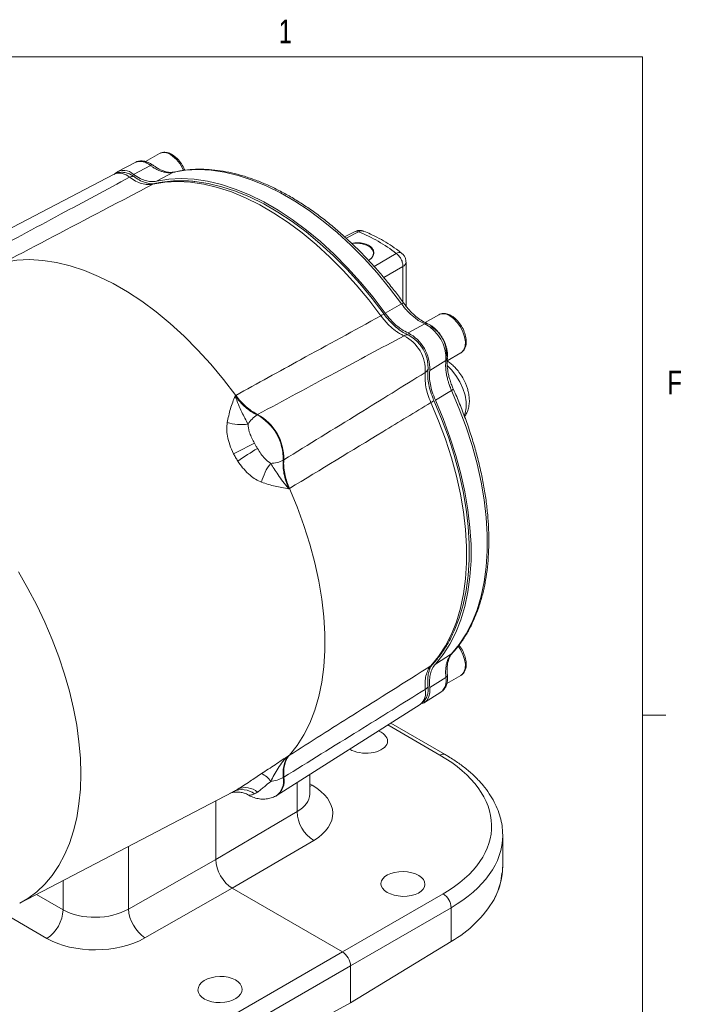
# Model space of a CAD drawing. Header units: inches. Extents: x 0.3 to 33.9, y 0.2 to 21.7.
# Tile 18 of 18: x 30.2 to 33.7, y 16.4 to 21.6. Entities that reach past the tile are written whole.
import ezdxf

# ---------------------------------------------------------------- set-up
doc = ezdxf.new("R2010")
doc.units = ezdxf.units.IN
doc.header["$MEASUREMENT"] = 0
doc.layers.add('SLD-0', color=7, linetype='Continuous', lineweight=15)
doc.styles.add('SLDTEXTSTYLE0', font='TXT', dxfattribs={"width": 0.75})

msp = doc.modelspace()

# ---------------------------------------------------------------- linework, layer by layer
at = {"color": 7, "linetype": 'Continuous', "lineweight": 15}
for p, q in [((30.9558, 20.8964), (30.8813, 20.8534)), ((30.8262, 20.849), (30.735, 20.8014)), ((30.9077, 20.8328), (30.8185, 20.785)), ((30.7151, 20.7865), (29.917, 20.3702)), ((31.0312, 20.7964), (30.9411, 20.7491)), ((31.0379, 20.798), (31.0312, 20.7964)), ((31.9926, 20.4809), (31.9399, 20.4542)), ((32.2664, 20.0853), (32.2664, 20.3195)), ((32.2433, 20.0966), (32.1551, 20.0483)), ((32.3667, 19.9905), (32.2776, 19.9426)), ((32.4403, 20.0395), (32.3687, 19.9981)), ((32.486, 19.795), (32.5576, 19.8364)), ((32.4784, 19.7971), (32.3924, 19.7439)), ((32.5085, 19.6372), (32.4226, 19.585)), ((31.3613, 19.611), (31.3582, 19.6091)), ((31.4746, 19.5073), (31.4777, 19.5092)), ((31.617, 19.268), (31.6138, 19.2663)), ((31.6437, 19.1145), (31.6469, 19.1162)), ((32.5085, 18.2375), (32.4226, 18.1831)), ((32.5134, 18.2425), (32.5085, 18.2375)), ((32.4784, 18.1123), (32.3924, 18.059)), ((32.4829, 18.079), (32.5576, 18.1221)), ((32.3648, 17.9784), (32.4517, 18.0336)), ((31.5824, 17.4857), (32.342, 17.9686)), ((32.4751, 17.7016), (32.1852, 17.869)), ((31.6469, 17.6986), (31.6437, 17.6969)), ((31.7544, 17.4914), (31.7544, 17.5951)), ((31.6138, 17.5797), (31.617, 17.5814)), ((30.2133, 16.9122), (31.3433, 17.5016)), ((31.5748, 17.4815), (31.5779, 17.4831)), ((31.2548, 17.4555), (31.2548, 17.1442)), ((31.6873, 17.3984), (31.2548, 17.1442)), ((32.7804, 17.1105), (32.7804, 17.2718)), ((31.3432, 16.9912), (31.7764, 17.2458)), ((31.2548, 17.1442), (30.7911, 16.881)), ((30.8786, 16.7275), (31.3432, 16.9912)), ((31.9289, 16.653), (31.3432, 16.9912)), ((32.4634, 16.9616), (31.9289, 16.653)), ((31.9713, 16.5796), (32.5058, 16.8881)), ((32.5058, 16.8881), (32.5058, 16.7082)), ((32.5058, 16.7082), (31.9713, 16.3831)), ((31.9289, 16.653), (31.3657, 16.3279)), ((31.4081, 16.2544), (31.9713, 16.5796)), ((31.9713, 16.3831), (31.9713, 16.5796)), ((31.9713, 16.3831), (31.4081, 16.0745))]:
    msp.add_line(p, q, dxfattribs=at)
at = {"color": 8, "linetype": 'Continuous', "lineweight": 15}
for p, q in [((32.0143, 20.4804), (31.9478, 20.447)), ((32.0972, 20.2958), (32.2148, 20.3647)), ((32.1486, 20.2365), (32.2503, 20.2959)), ((32.2503, 20.1066), (32.2503, 20.2959)), ((32.1695, 17.859), (32.4462, 17.6993)), ((31.6873, 17.5524), (31.6873, 17.3984)), ((31.7673, 17.5388), (31.7544, 17.5462)), ((31.7673, 17.5388), (31.7544, 17.5328)), ((30.7911, 16.881), (30.7911, 17.2135)), ((30.4438, 17.0324), (30.4438, 16.8768)), ((30.4438, 16.8768), (30.3022, 16.9585)), ((30.1087, 16.8688), (30.3577, 16.725))]:
    msp.add_line(p, q, dxfattribs=at)
at = {"color": 7, "linetype": 'Continuous', "lineweight": 15, "flags": 128}
for points in [[(30.7786, 20.7942), (30.7964, 20.7879), (30.8178, 20.7752)], [(31.0312, 20.7964), (31.095, 20.807), (31.1615, 20.8106), (31.2305, 20.8072), (31.3016, 20.7968), (31.3744, 20.7795), (31.4485, 20.7554), (31.5236, 20.7245), (31.5993, 20.6871), (31.6751, 20.6433), (31.7508, 20.5933), (31.8259, 20.5375), (31.9001, 20.476), (31.9728, 20.4093), (32.0439, 20.3376), (32.1129, 20.2613), (32.1795, 20.1809), (32.2433, 20.0966)], [(30.9212, 20.7332), (30.9849, 20.7437), (31.0515, 20.7473), (31.1204, 20.7438), (31.1914, 20.7334), (31.2642, 20.7161), (31.3382, 20.6919), (31.4133, 20.6611), (31.4889, 20.6237), (31.5647, 20.5799), (31.6403, 20.53), (31.7153, 20.4743), (31.7894, 20.4129), (31.8621, 20.3463), (31.9331, 20.2747), (32.0021, 20.1985), (32.0686, 20.1181), (32.1324, 20.034)], [(30.9411, 20.7491), (31.005, 20.7596), (31.0717, 20.7631), (31.1408, 20.7597), (31.212, 20.7492), (31.2849, 20.7319), (31.3591, 20.7077), (31.4343, 20.6767), (31.5101, 20.6392), (31.5861, 20.5954), (31.6618, 20.5454), (31.737, 20.4895), (31.8113, 20.428), (31.8842, 20.3612), (31.9554, 20.2894), (32.0245, 20.2131), (32.0912, 20.1326), (32.1551, 20.0483)], [(31.137, 20.7483), (31.1443, 20.7476), (31.2148, 20.7373), (31.2871, 20.7201), (31.3607, 20.6961), (31.4353, 20.6654), (31.5104, 20.6282), (31.5857, 20.5847), (31.6609, 20.5352), (31.7354, 20.4797), (31.8091, 20.4187), (31.8813, 20.3525), (31.9519, 20.2814), (32.0204, 20.2057), (32.0865, 20.1258), (32.1499, 20.0422)], [(31.9794, 20.4177), (31.9817, 20.418), (32.0079, 20.4191), (32.0336, 20.4159), (32.0567, 20.4086), (32.0753, 20.3979), (32.0879, 20.3846), (32.0934, 20.3697), (32.0916, 20.3546), (32.0824, 20.3404), (32.0666, 20.3282)], [(30.1336, 20.3197), (30.1985, 20.3296), (30.266, 20.3325), (30.336, 20.3285), (30.408, 20.3174), (30.4817, 20.2995), (30.5567, 20.2748), (30.6326, 20.2434), (30.7091, 20.2055), (30.7858, 20.1612), (30.8623, 20.1108), (30.9383, 20.0545), (31.0133, 19.9927), (31.0869, 19.9255), (31.1589, 19.8534), (31.2289, 19.7767), (31.2964, 19.6957), (31.3613, 19.611)], [(32.5576, 19.8364), (32.5596, 19.8376), (32.5628, 19.84), (32.5739, 19.8538), (32.5804, 19.873), (32.5817, 19.8962), (32.5778, 19.922), (32.5689, 19.9488), (32.5557, 19.9749), (32.5389, 19.9987), (32.5195, 20.0187), (32.4989, 20.0336)], [(32.5085, 19.6372), (32.5496, 19.5398), (32.586, 19.4419), (32.6176, 19.344), (32.6441, 19.2466), (32.6655, 19.1502), (32.6817, 19.0553), (32.6925, 18.9623), (32.6979, 18.8718), (32.6979, 18.7842), (32.6925, 18.6999), (32.6817, 18.6194), (32.6655, 18.5432), (32.6441, 18.4715), (32.6176, 18.4047), (32.586, 18.3433), (32.5496, 18.2874), (32.5085, 18.2375)], [(32.3988, 19.5724), (32.4398, 19.4751), (32.4762, 19.3773), (32.5077, 19.2795), (32.5341, 19.1822), (32.5555, 19.0859), (32.5716, 18.9911), (32.5824, 18.8982), (32.5878, 18.8078), (32.5878, 18.7202), (32.5824, 18.6361), (32.5716, 18.5556), (32.5555, 18.4794), (32.5341, 18.4078), (32.5077, 18.341), (32.4762, 18.2796), (32.4398, 18.2238), (32.3988, 18.1738)], [(32.4147, 19.5835), (32.4555, 19.4868), (32.4916, 19.3896), (32.5229, 19.2924), (32.5492, 19.1957), (32.5704, 19.1), (32.5864, 19.0058), (32.5971, 18.9135), (32.6025, 18.8236), (32.6025, 18.7367), (32.5971, 18.653), (32.5864, 18.5731), (32.5704, 18.4973), (32.5492, 18.4261), (32.5229, 18.3598), (32.5175, 18.3482)], [(32.4226, 19.585), (32.4636, 19.4875), (32.5, 19.3894), (32.5316, 19.2914), (32.5581, 19.1939), (32.5795, 19.0974), (32.5957, 19.0023), (32.6065, 18.9092), (32.6119, 18.8186), (32.6119, 18.7309), (32.6065, 18.6465), (32.5957, 18.5659), (32.5795, 18.4895), (32.5581, 18.4177), (32.5316, 18.3508), (32.5, 18.2892), (32.4636, 18.2332), (32.4226, 18.1831)], [(31.6469, 19.1162), (31.6879, 19.0177), (31.7242, 18.9187), (31.7557, 18.8198), (31.7821, 18.7214), (31.8035, 18.624), (31.8196, 18.5281), (31.8303, 18.4342), (31.8357, 18.3427), (31.8357, 18.2541), (31.8303, 18.1689), (31.8196, 18.0874), (31.8035, 18.0101), (31.7821, 17.9373), (31.7557, 17.8695), (31.7242, 17.8069), (31.6879, 17.7498), (31.6469, 17.6986)], [(32.5576, 18.1221), (32.5596, 18.1234), (32.5628, 18.1258), (32.5739, 18.1396), (32.5804, 18.1587), (32.5817, 18.1819), (32.5778, 18.2077), (32.5689, 18.2345), (32.5557, 18.2607), (32.5437, 18.2784)], [(32.3924, 18.059), (32.3926, 18.0319), (32.3876, 18.0085), (32.3776, 17.99), (32.363, 17.9773), (32.3517, 17.9725)], [(32.3835, 18.0633), (32.3839, 18.0383), (32.3799, 18.0184)]]:
    msp.add_lwpolyline(points, dxfattribs=at)
at = {"color": 8, "linetype": 'Continuous', "lineweight": 15, "flags": 128}
for points in [[(32.576, 19.504), (32.5809, 19.5165), (32.5863, 19.545), (32.586, 19.5773), (32.5801, 19.6121), (32.5687, 19.648), (32.5524, 19.6835), (32.5318, 19.7171), (32.5078, 19.7473), (32.486, 19.769)], [(30.2132, 16.9121), (30.2566, 16.9377), (30.3035, 16.9727), (30.3467, 17.0135), (30.3858, 17.0598), (30.4208, 17.1114), (30.4514, 17.1682), (30.4776, 17.2297), (30.4992, 17.2958), (30.5161, 17.3661), (30.5282, 17.4403), (30.5355, 17.5181), (30.538, 17.599), (30.5355, 17.6828), (30.5282, 17.769), (30.5161, 17.8572), (30.4992, 17.947), (30.4776, 18.038), (30.4514, 18.1298), (30.4208, 18.2219), (30.3858, 18.314), (30.3467, 18.4055), (30.3035, 18.496), (30.2566, 18.5852), (30.2062, 18.6726)]]:
    msp.add_lwpolyline(points, dxfattribs=at)
at = {"color": 8, "linetype": 'Continuous', "lineweight": 15}
for centre, radius, start, end in [((30.9804, 20.8456), 0.0565, 52.8951, 115.7945), ((30.9184, 20.7401), 0.1786, 21.7832, 57.4553), ((30.8537, 20.7744), 0.0795, 47.2199, 110.2248), ((30.7428, 20.7112), 0.0802, 47.0836, 110.1835), ((30.9393, 20.6986), 0.0391, 102.6791, 117.6398), ((32.0308, 20.4531), 0.0319, 70.3826, 121.1399), ((32.2306, 20.3452), 0.0251, 60.471, 129.0944), ((32.2373, 20.3221), 0.0292, 296.4204, 354.9734), ((32.4649, 19.9886), 0.0565, 52.8951, 115.7945), ((32.3779, 18.2068), 0.0391, 302.3547, 317.2889), ((32.2906, 18.0303), 0.0802, 309.8151, 12.9186), ((32.4627, 17.6748), 0.0295, 65.1624, 124.0928), ((31.5192, 17.5604), 0.0965, 304.9116, 11.5076)]:
    msp.add_arc(centre, radius, start, end, dxfattribs=at)
at = {"color": 7, "linetype": 'Continuous', "lineweight": 15}
for centre, radius, start, end in [((30.7666, 20.7334), 0.0732, 44.7886, 128.0733), ((30.8161, 20.7392), 0.036, 87.2583, 121.3878), ((31.7066, 19.716), 0.824, 51.929, 68.0764), ((32.1798, 19.9555), 0.0917, 109.0071, 121.1356), ((32.2707, 19.8062), 0.2078, 357.5132, 62.4868), ((32.1779, 19.7526), 0.2147, 357.6889, 62.3111), ((32.3154, 19.8337), 0.1659, 350.5003, 59.3568), ((32.2733, 19.8982), 0.0342, 81.5276, 120.05), ((32.1599, 19.7422), 0.2091, 357.41, 62.59), ((32.1884, 19.7586), 0.1954, 357.41, 62.59), ((32.3517, 19.7624), 0.0342, 299.9437, 338.4647), ((32.3546, 19.6528), 0.0918, 298.8599, 310.9779), ((31.5601, 19.3766), 0.1562, 123.1956, 148.6362), ((31.3465, 19.2726), 0.2674, 358.6403, 61.3597), ((31.3495, 19.2743), 0.2676, 358.6456, 61.3544), ((31.3904, 19.7164), 0.2611, 253.4216, 278.0052), ((30.3677, 21.3651), 2.286, 295.4397, 298.565), ((32.6725, 17.3737), 2.2921, 121.4387, 124.5558), ((31.5434, 19.4057), 0.1562, 271.3629, 296.7994), ((31.7529, 19.0888), 0.2612, 141.998, 166.5762), ((32.4008, 18.0947), 0.0795, 309.7738, 12.7823), ((32.3516, 18.0798), 0.036, 298.6062, 332.7314), ((31.4535, 17.4993), 0.1111, 32.6015, 65.8997), ((31.5234, 17.7547), 0.197, 276.9152, 297.3272), ((31.5222, 17.5622), 0.0967, 305.1757, 11.4737), ((31.3954, 17.4095), 0.1059, 51.8204, 115.527), ((31.412, 17.4273), 0.0991, 48.9926, 113.5221), ((31.8699, 17.4027), 0.1827, 181.3652, 239.2034), ((32.4175, 16.8861), 0.0883, 1.2924, 58.7076), ((32.199, 17.2497), 0.6224, 299.539, 329.3045), ((30.2512, 16.8858), 0.1928, 303.5404, 357.3258), ((30.9938, 16.895), 0.2032, 183.9369, 235.477)]:
    msp.add_arc(centre, radius, start, end, dxfattribs=at)
for centre, major_axis, ratio, start_param, end_param in [((32.051, 17.7751), (0.1172, -0.0026), 0.561981, 3.927602, 7.081004), ((32.051, 17.7751), (0.1172, -0.0026), 0.561981, 0.797818, 0.955648), ((31.7815, 17.3356), (0.9399, -0.0208), 0.561981, 5.536387, 7.081004), ((31.5021, 17.3937), (0.375, -0.0083), 0.561981, 5.545114, 7.081004), ((31.7804, 17.286), (0.9999, -0.0208), 0.562909, 0.011712, 0.025172), ((31.3433, 17.0932), (-0.0625, 0.1082), 0.577909, 0.785669, 2.355552), ((31.7804, 17.0963), (0.9999, 0.0219), 0.591316, 5.964807, 6.270262), ((30.6206, 16.9868), (0.2499, 0.0089), 0.599485, 3.905762, 5.441651), ((30.6229, 16.8861), (0.375, 0.0087), 0.592198, 3.913199, 5.449089), ((31.9289, 16.604), (-0.03, 0.052), 0.577777, 3.927415, 5.497526)]:
    msp.add_ellipse(centre, major_axis=major_axis, ratio=ratio, start_param=start_param, end_param=end_param, dxfattribs=at)
at = {"color": 8, "linetype": 'Continuous', "lineweight": 15}
for centre, major_axis, ratio, start_param, end_param in [((31.5044, 17.4971), (0.25, -0.0082), 0.554197, 5.550838, 6.301329), ((31.7804, 17.286), (0.9999, -0.0208), 0.562909, 5.535679, 6.294897)]:
    msp.add_ellipse(centre, major_axis=major_axis, ratio=ratio, start_param=start_param, end_param=end_param, dxfattribs=at)
at = {"color": 7, "linetype": 'Continuous', "lineweight": 15}
for centre, major_axis, ratio in [((32.2501, 17.0142), (0.1172, -0.0026), 0.561981), ((31.2778, 16.453), (0.1172, 0.0027), 0.592198)]:
    msp.add_ellipse(centre, major_axis=major_axis, ratio=ratio, dxfattribs=at)
for points, knots in [([(31.0901, 20.8071), (31.0885, 20.8117), (31.0834, 20.8261), (31.0678, 20.8505), (31.0473, 20.8739), (31.0247, 20.8907), (31.0027, 20.901), (30.9779, 20.9052), (30.9635, 20.8995), (30.9558, 20.8964)], [0, 0, 0, 0, 0.071971, 0.225292, 0.409544, 0.528829, 0.666877, 0.824026, 1, 1, 1, 1]), ([(30.9218, 20.8337), (30.9174, 20.8369), (30.9074, 20.8438), (30.891, 20.8513), (30.873, 20.8564), (30.8545, 20.8573), (30.8382, 20.8549), (30.8294, 20.85), (30.826, 20.8482)], [0, 0, 0, 0, 0.146059, 0.324632, 0.507537, 0.693185, 0.88208, 1, 1, 1, 1]), ([(30.9077, 20.8328), (30.9117, 20.83), (30.9213, 20.8233), (30.9351, 20.8151), (30.9508, 20.8075), (30.9669, 20.8008), (30.9858, 20.7962), (31.008, 20.7926), (31.0229, 20.795), (31.0312, 20.7964)], [0, 0, 0, 0, 0.093134, 0.221777, 0.318053, 0.456595, 0.594338, 0.772833, 1, 1, 1, 1]), ([(31.0377, 20.7984), (31.0287, 20.797), (31.0125, 20.7946), (30.9881, 20.7999), (30.9694, 20.8059), (30.9527, 20.8144), (30.9376, 20.8229), (30.9266, 20.8306), (30.9219, 20.8339)], [0, 0, 0, 0, 0.259046, 0.465773, 0.620947, 0.729269, 0.884383, 1, 1, 1, 1]), ([(30.7794, 20.7934), (30.7746, 20.7945), (30.7625, 20.7975), (30.7426, 20.796), (30.7252, 20.7923), (30.7169, 20.7869), (30.7149, 20.7856)], [0, 0, 0, 0, 0.2214807, 0.5602897, 0.8915242, 1, 1, 1, 1]), ([(30.8185, 20.785), (30.83, 20.7774), (30.8513, 20.7635), (30.8823, 20.7516), (30.9125, 20.7453), (30.9311, 20.7478), (30.9411, 20.7491)], [0, 0, 0, 0, 0.2668539, 0.4941326, 0.7280068, 1, 1, 1, 1]), ([(32.2546, 20.1006), (32.2524, 20.1037), (32.2361, 20.1268), (32.2036, 20.1691), (32.1567, 20.2278), (32.1069, 20.2859), (32.0545, 20.343), (32.0001, 20.3983), (31.9438, 20.4514), (31.886, 20.5019), (31.827, 20.5494), (31.767, 20.5937), (31.7063, 20.6344), (31.6451, 20.6714), (31.5835, 20.7044), (31.522, 20.7333), (31.4605, 20.758), (31.3994, 20.7783), (31.3388, 20.7942), (31.2789, 20.8054), (31.2199, 20.8118), (31.1618, 20.8136), (31.1051, 20.81), (31.0631, 20.8046), (31.0408, 20.7988), (31.0361, 20.7976)], [0, 0, 0, 0, 0.006424, 0.047139, 0.089533, 0.133206, 0.177836, 0.223197, 0.269123, 0.31549, 0.362207, 0.409203, 0.456426, 0.503837, 0.551411, 0.59913, 0.646985, 0.694977, 0.743114, 0.791416, 0.839912, 0.888645, 0.937673, 0.987074, 1, 1, 1, 1]), ([(30.7974, 20.77), (30.6751, 20.7044), (30.4152, 20.5651), (30.155, 20.426), (30.0172, 20.3523)], [0, 0, 0, 0, 0.4703254, 1, 1, 1, 1]), ([(30.1336, 20.3197), (30.3072, 20.4108), (30.5698, 20.5487), (30.8322, 20.6865), (30.9212, 20.7332)], [0, 0, 0, 0, 0.661168, 1, 1, 1, 1]), ([(30.7974, 20.77), (30.8081, 20.7628), (30.8298, 20.7484), (30.862, 20.7357), (30.8933, 20.7294), (30.9118, 20.7319), (30.9212, 20.7332)], [0, 0, 0, 0, 0.245724, 0.500002, 0.745724, 1, 1, 1, 1]), ([(30.8178, 20.7752), (30.828, 20.7684), (30.8485, 20.7547), (30.8761, 20.7423), (30.8926, 20.7391), (30.8992, 20.7377)], [0, 0, 0, 0, 0.368972, 0.748644, 1, 1, 1, 1]), ([(30.9304, 20.7369), (30.9272, 20.7363), (30.9193, 20.7349), (30.908, 20.7349), (30.8997, 20.7371), (30.8991, 20.7373)], [0, 0, 0, 0, 0.395533, 0.956421, 1, 1, 1, 1]), ([(31.1335, 20.7485), (31.1311, 20.7488), (31.1066, 20.7519), (31.0614, 20.7522), (30.9999, 20.7491), (30.9568, 20.7424), (30.9345, 20.7375), (30.9307, 20.7367)], [0, 0, 0, 0, 0.034524, 0.344819, 0.653392, 0.941465, 1, 1, 1, 1]), ([(32.0411, 20.4826), (32.0373, 20.4841), (32.0272, 20.4881), (32.0099, 20.4877), (31.9982, 20.483), (31.9927, 20.4809)], [0, 0, 0, 0, 0.244101, 0.649995, 1, 1, 1, 1]), ([(32.2429, 20.3667), (32.2338, 20.3737), (32.2098, 20.3922), (32.17, 20.4185), (32.1237, 20.4456), (32.0807, 20.4674), (32.0533, 20.4782), (32.0414, 20.4828)], [0, 0, 0, 0, 0.1376845, 0.3652385, 0.5944659, 0.8250877, 1, 1, 1, 1]), ([(31.9781, 20.4184), (31.9853, 20.4196), (32.0033, 20.4228), (32.0331, 20.4207), (32.0617, 20.4126), (32.0827, 20.3991), (32.0945, 20.3821), (32.0968, 20.3632), (32.0881, 20.345), (32.0766, 20.3325), (32.0665, 20.3285), (32.0652, 20.328)], [0, 0, 0, 0, 0.089757, 0.224152, 0.351936, 0.474013, 0.594278, 0.71727, 0.845887, 0.980503, 1, 1, 1, 1]), ([(32.2503, 20.2959), (32.25, 20.3018), (32.2492, 20.314), (32.2419, 20.3325), (32.233, 20.3468), (32.224, 20.3573), (32.218, 20.3621), (32.2148, 20.3647)], [0, 0, 0, 0, 0.241771, 0.499322, 0.700331, 0.837915, 1, 1, 1, 1]), ([(32.2661, 20.3195), (32.266, 20.3234), (32.2658, 20.3328), (32.2603, 20.3473), (32.2524, 20.3597), (32.245, 20.3648), (32.2425, 20.3665)], [0, 0, 0, 0, 0.21244, 0.511818, 0.837659, 1, 1, 1, 1]), ([(32.2433, 20.0966), (32.2466, 20.0921), (32.2547, 20.0814), (32.2669, 20.0668), (32.2814, 20.0513), (32.2966, 20.0363), (32.3159, 20.0207), (32.3394, 20.0035), (32.3569, 19.9952), (32.3667, 19.9905)], [0, 0, 0, 0, 0.0931339, 0.221777, 0.3180535, 0.4565953, 0.5943378, 0.7728327, 1, 1, 1, 1]), ([(32.3805, 19.9918), (32.369, 19.9973), (32.3485, 20.0073), (32.3212, 20.0285), (32.301, 20.0463), (32.284, 20.0644), (32.269, 20.0815), (32.259, 20.095), (32.2547, 20.1007)], [0, 0, 0, 0, 0.260311, 0.467829, 0.623253, 0.73143, 0.885576, 1, 1, 1, 1]), ([(32.1551, 20.0483), (32.1649, 20.0356), (32.183, 20.0123), (32.2129, 19.9837), (32.2442, 19.9594), (32.2659, 19.9485), (32.2776, 19.9426)], [0, 0, 0, 0, 0.266835, 0.494114, 0.727989, 1, 1, 1, 1]), ([(32.5604, 19.8388), (32.5647, 19.8421), (32.5738, 19.849), (32.5843, 19.8697), (32.5882, 19.8986), (32.5824, 19.9325), (32.5705, 19.9637), (32.5526, 19.9936), (32.5317, 20.0169), (32.5092, 20.0337), (32.4872, 20.044), (32.4624, 20.0482), (32.448, 20.0425), (32.4403, 20.0395)], [0, 0, 0, 0, 0.064883, 0.137529, 0.260506, 0.360954, 0.455295, 0.545286, 0.653433, 0.723447, 0.804474, 0.896712, 1, 1, 1, 1]), ([(32.1324, 20.034), (31.9903, 19.9561), (31.7333, 19.8151), (31.4763, 19.6741), (31.3613, 19.611)], [0, 0, 0, 0, 0.55255, 1, 1, 1, 1]), ([(32.1324, 20.034), (32.1368, 20.0281), (32.1458, 20.0162), (32.1603, 19.9994), (32.1755, 19.9836), (32.1913, 19.9692), (32.2072, 19.9564), (32.2233, 19.9452), (32.2397, 19.9354), (32.2506, 19.9304), (32.2561, 19.9278)], [0, 0, 0, 0, 0.122352, 0.245715, 0.372298, 0.500002, 0.622352, 0.745715, 0.872297, 1, 1, 1, 1]), ([(32.1499, 20.0422), (32.1585, 20.031), (32.176, 20.0083), (32.2052, 19.9793), (32.2357, 19.955), (32.2603, 19.9401), (32.2745, 19.9338), (32.2783, 19.9321)], [0, 0, 0, 0, 0.225412, 0.457361, 0.682763, 0.914702, 1, 1, 1, 1]), ([(32.4602, 19.9156), (32.455, 19.9239), (32.4476, 19.9357), (32.4347, 19.9513), (32.4232, 19.9634), (32.4086, 19.9757), (32.3943, 19.9854), (32.3846, 19.9897), (32.3805, 19.9915)], [0, 0, 0, 0, 0.2488213, 0.350025, 0.5162401, 0.6860796, 0.8663529, 1, 1, 1, 1]), ([(31.4777, 19.5092), (31.6151, 19.5831), (31.8744, 19.7228), (32.134, 19.8622), (32.2561, 19.9278)], [0, 0, 0, 0, 0.529676, 1, 1, 1, 1]), ([(32.486, 19.8086), (32.4865, 19.8134), (32.4879, 19.8246), (32.4862, 19.8433), (32.4825, 19.862), (32.4771, 19.8794), (32.4703, 19.8969), (32.4638, 19.9088), (32.4602, 19.9156)], [0, 0, 0, 0, 0.144236, 0.335261, 0.520752, 0.657623, 0.808081, 1, 1, 1, 1]), ([(32.4784, 19.7971), (32.4775, 19.7863), (32.4759, 19.7669), (32.4791, 19.7381), (32.4829, 19.7135), (32.4884, 19.6928), (32.4945, 19.6725), (32.501, 19.6546), (32.5063, 19.6423), (32.5085, 19.6372)], [0, 0, 0, 0, 0.227167, 0.405662, 0.543405, 0.681946, 0.778223, 0.906866, 1, 1, 1, 1]), ([(32.5178, 19.645), (32.515, 19.6516), (32.5083, 19.667), (32.501, 19.6885), (32.4938, 19.7123), (32.4885, 19.7387), (32.4838, 19.7729), (32.4854, 19.7957), (32.4864, 19.8084)], [0, 0, 0, 0, 0.114424, 0.268569, 0.376746, 0.532171, 0.739689, 1, 1, 1, 1]), ([(32.5676, 19.7048), (32.5612, 19.7151), (32.5523, 19.7294), (32.537, 19.7483), (32.5234, 19.7632), (32.506, 19.7785), (32.4934, 19.7885), (32.4863, 19.7924), (32.4859, 19.7926)], [0, 0, 0, 0, 0.289129, 0.402724, 0.590619, 0.783207, 0.988505, 1, 1, 1, 1]), ([(32.3688, 19.7327), (32.2509, 19.6598), (32.0003, 19.5047), (31.7497, 19.35), (31.617, 19.268)], [0, 0, 0, 0, 0.4703254, 1, 1, 1, 1]), ([(32.3688, 19.7327), (32.368, 19.7209), (32.3663, 19.6969), (32.3714, 19.6568), (32.3817, 19.6147), (32.3931, 19.5867), (32.3988, 19.5724)], [0, 0, 0, 0, 0.245724, 0.500002, 0.745724, 1, 1, 1, 1]), ([(32.3835, 19.7498), (32.3827, 19.7386), (32.381, 19.7158), (32.385, 19.678), (32.3939, 19.6385), (32.4039, 19.6092), (32.4115, 19.5909), (32.4136, 19.586), (32.4147, 19.5835)], [0, 0, 0, 0, 0.225409, 0.457356, 0.682755, 0.914693, 0.957325, 1, 1, 1, 1]), ([(32.3924, 19.7439), (32.3916, 19.7311), (32.3901, 19.7074), (32.3953, 19.6686), (32.405, 19.6281), (32.4164, 19.6001), (32.4226, 19.585)], [0, 0, 0, 0, 0.266854, 0.494133, 0.728007, 1, 1, 1, 1]), ([(32.5771, 19.4993), (32.5793, 19.502), (32.587, 19.5113), (32.5953, 19.5308), (32.6019, 19.5564), (32.6037, 19.5833), (32.6016, 19.6105), (32.5966, 19.6351), (32.5899, 19.6568), (32.5811, 19.6796), (32.5728, 19.6952), (32.5676, 19.7048)], [0, 0, 0, 0, 0.052202, 0.178626, 0.309353, 0.439998, 0.563036, 0.685677, 0.775706, 0.861303, 1, 1, 1, 1]), ([(32.5124, 18.241), (32.5135, 18.242), (32.5276, 18.2559), (32.5516, 18.287), (32.5841, 18.3342), (32.6127, 18.3859), (32.6378, 18.4414), (32.6591, 18.5005), (32.6765, 18.563), (32.6901, 18.6286), (32.6997, 18.6972), (32.7055, 18.7683), (32.7073, 18.8418), (32.7052, 18.9174), (32.6992, 18.9947), (32.6894, 19.0735), (32.6758, 19.1535), (32.6585, 19.2343), (32.6377, 19.3154), (32.6134, 19.3966), (32.5861, 19.4771), (32.5559, 19.5559), (32.533, 19.6118), (32.5195, 19.641), (32.5176, 19.645)], [0, 0, 0, 0, 0.003984, 0.053624, 0.103364, 0.153193, 0.203093, 0.253044, 0.303024, 0.353012, 0.402993, 0.452952, 0.502874, 0.552749, 0.602563, 0.652302, 0.701945, 0.75146, 0.800794, 0.849861, 0.898497, 0.946362, 0.992612, 1, 1, 1, 1]), ([(31.3582, 19.6091), (31.3581, 19.609), (31.3537, 19.5974), (31.3451, 19.5742), (31.3288, 19.5278), (31.3211, 19.4907), (31.3159, 19.4662)], [0, 0, 0, 0, 0.002547, 0.254971, 0.506602, 1, 1, 1, 1]), ([(31.4268, 19.4579), (31.4158, 19.4786), (31.3985, 19.5112), (31.3751, 19.5626), (31.3636, 19.5929), (31.3582, 19.6089), (31.3582, 19.6091)], [0, 0, 0, 0, 0.458943, 0.721865, 0.99767, 1, 1, 1, 1]), ([(31.4746, 19.5073), (31.4645, 19.5125), (31.4439, 19.5232), (31.4137, 19.5468), (31.3844, 19.5752), (31.367, 19.5977), (31.3582, 19.6091)], [0, 0, 0, 0, 0.246206, 0.499999, 0.746205, 1, 1, 1, 1]), ([(31.3613, 19.611), (31.3638, 19.6076), (31.3745, 19.5933), (31.395, 19.5698), (31.4314, 19.5354), (31.4596, 19.5194), (31.4777, 19.5092)], [0, 0, 0, 0, 0.07334, 0.313043, 0.559699, 1, 1, 1, 1]), ([(31.6469, 19.1162), (31.8127, 19.2168), (32.0633, 19.3688), (32.3139, 19.5209), (32.3988, 19.5724)], [0, 0, 0, 0, 0.6611682, 1, 1, 1, 1]), ([(31.3159, 19.4662), (31.3148, 19.4548), (31.3124, 19.4316), (31.3168, 19.3916), (31.3282, 19.3471), (31.3425, 19.3164), (31.3497, 19.3007)], [0, 0, 0, 0, 0.21336, 0.43352, 0.711269, 1, 1, 1, 1]), ([(31.4608, 19.3573), (31.4597, 19.3593), (31.4538, 19.3701), (31.4436, 19.3901), (31.4302, 19.4217), (31.4281, 19.4444), (31.4268, 19.4579)], [0, 0, 0, 0, 0.061603, 0.328469, 0.601193, 1, 1, 1, 1]), ([(31.5471, 19.2495), (31.5361, 19.2574), (31.5168, 19.271), (31.4949, 19.3005), (31.483, 19.3196), (31.477, 19.3293)], [0, 0, 0, 0, 0.398876, 0.694912, 1, 1, 1, 1]), ([(31.3724, 19.2614), (31.3742, 19.2586), (31.3844, 19.2434), (31.4051, 19.2167), (31.4352, 19.1871), (31.4668, 19.1638), (31.4881, 19.1542), (31.4988, 19.1494)], [0, 0, 0, 0, 0.054789, 0.306864, 0.566571, 0.779999, 1, 1, 1, 1]), ([(31.6437, 19.1145), (31.6431, 19.116), (31.6369, 19.13), (31.6267, 19.1572), (31.6172, 19.1952), (31.6122, 19.2324), (31.6133, 19.2549), (31.6138, 19.2663)], [0, 0, 0, 0, 0.0286615, 0.2680197, 0.5143301, 0.7536885, 1, 1, 1, 1]), ([(31.617, 19.268), (31.6167, 19.2647), (31.6157, 19.2506), (31.6167, 19.2235), (31.6227, 19.1875), (31.6326, 19.1512), (31.6421, 19.128), (31.6469, 19.1162)], [0, 0, 0, 0, 0.073245, 0.312639, 0.558976, 0.776893, 1, 1, 1, 1]), ([(31.6437, 19.1145), (31.6436, 19.1146), (31.6324, 19.1273), (31.612, 19.1524), (31.5791, 19.1984), (31.5595, 19.2297), (31.5471, 19.2495)], [0, 0, 0, 0, 0.00233, 0.278135, 0.541057, 1, 1, 1, 1]), ([(31.4988, 19.1494), (31.5227, 19.1415), (31.5587, 19.1297), (31.6069, 19.1206), (31.6314, 19.1165), (31.6436, 19.1145), (31.6437, 19.1145)], [0, 0, 0, 0, 0.493398, 0.745029, 0.997453, 1, 1, 1, 1]), ([(32.4067, 18.1803), (32.414, 18.1886), (32.4347, 18.2117), (32.4654, 18.2537), (32.4945, 18.3005), (32.5096, 18.3325), (32.5155, 18.3451)], [0, 0, 0, 0, 0.172026, 0.483942, 0.797154, 1, 1, 1, 1]), ([(32.5604, 18.1246), (32.5647, 18.1278), (32.5738, 18.1347), (32.5843, 18.1554), (32.5882, 18.1843), (32.5825, 18.2184), (32.5702, 18.2491), (32.5583, 18.2714), (32.5494, 18.2809), (32.5475, 18.2829)], [0, 0, 0, 0, 0.114025, 0.241692, 0.457809, 0.634333, 0.800126, 0.958275, 1, 1, 1, 1]), ([(32.5085, 18.2375), (32.5032, 18.2309), (32.4938, 18.2193), (32.4857, 18.1982), (32.4802, 18.1795), (32.478, 18.1623), (32.4768, 18.1449), (32.4769, 18.1288), (32.4779, 18.1172), (32.4784, 18.1123)], [0, 0, 0, 0, 0.227167, 0.405662, 0.543405, 0.681947, 0.778223, 0.906866, 1, 1, 1, 1]), ([(32.4864, 18.124), (32.4859, 18.1298), (32.4847, 18.1432), (32.4849, 18.1604), (32.486, 18.1792), (32.4901, 18.1984), (32.4977, 18.2222), (32.5079, 18.235), (32.5136, 18.2421)], [0, 0, 0, 0, 0.115617, 0.27073, 0.379053, 0.534227, 0.740954, 1, 1, 1, 1]), ([(32.3988, 18.1738), (32.2604, 18.0863), (32.0098, 17.9279), (31.7591, 17.7695), (31.6469, 17.6986)], [0, 0, 0, 0, 0.55255, 1, 1, 1, 1]), ([(32.3988, 18.1738), (32.3932, 18.1666), (32.3818, 18.1519), (32.3716, 18.1221), (32.3664, 18.0875), (32.368, 18.0614), (32.3688, 18.0482)], [0, 0, 0, 0, 0.245724, 0.500002, 0.745724, 1, 1, 1, 1]), ([(32.4226, 18.1831), (32.4165, 18.1753), (32.4054, 18.1607), (32.3956, 18.1319), (32.3901, 18.0989), (32.3916, 18.073), (32.3924, 18.059)], [0, 0, 0, 0, 0.266835, 0.494114, 0.727989, 1, 1, 1, 1]), ([(32.3912, 18.1515), (32.3925, 18.1553), (32.3959, 18.1657), (32.4016, 18.1749), (32.4057, 18.1788), (32.4068, 18.1799)], [0, 0, 0, 0, 0.29277, 0.805442, 1, 1, 1, 1]), ([(32.3914, 18.1514), (32.3904, 18.1491), (32.3858, 18.1379), (32.3823, 18.1131), (32.3817, 18.0874), (32.3829, 18.0703), (32.3833, 18.0656), (32.3835, 18.0633)], [0, 0, 0, 0, 0.098567, 0.472998, 0.858289, 0.929109, 1, 1, 1, 1]), ([(32.452, 18.0341), (32.4526, 18.0344), (32.4596, 18.0378), (32.4696, 18.0491), (32.4803, 18.0668), (32.4859, 18.0871), (32.4879, 18.1064), (32.4866, 18.119), (32.4862, 18.1241)], [0, 0, 0, 0, 0.021358, 0.240324, 0.447077, 0.658114, 0.862588, 1, 1, 1, 1]), ([(31.617, 17.5814), (31.7497, 17.6639), (32.0003, 17.8197), (32.2509, 17.9751), (32.3688, 18.0482)], [0, 0, 0, 0, 0.5296757, 1, 1, 1, 1]), ([(32.3419, 17.9695), (32.3446, 17.971), (32.354, 17.9762), (32.366, 17.9903), (32.3758, 18.0057), (32.3787, 18.0159), (32.3795, 18.019)], [0, 0, 0, 0, 0.1467549, 0.5024698, 0.8504701, 1, 1, 1, 1]), ([(31.6437, 17.6969), (31.6436, 17.6968), (31.6314, 17.6886), (31.6069, 17.6722), (31.5587, 17.6402), (31.5227, 17.6164), (31.4988, 17.6007)], [0, 0, 0, 0, 0.002547, 0.254971, 0.506602, 1, 1, 1, 1]), ([(31.5471, 17.5591), (31.5595, 17.583), (31.5791, 17.6206), (31.612, 17.6657), (31.6324, 17.687), (31.6436, 17.6968), (31.6437, 17.6969)], [0, 0, 0, 0, 0.458943, 0.721865, 0.99767, 1, 1, 1, 1]), ([(31.6138, 17.5797), (31.6133, 17.5915), (31.6122, 17.6154), (31.6174, 17.6471), (31.6273, 17.6755), (31.6382, 17.6897), (31.6437, 17.6969)], [0, 0, 0, 0, 0.243914, 0.495196, 0.743693, 1, 1, 1, 1]), ([(31.6469, 17.6986), (31.6453, 17.6967), (31.6382, 17.6884), (31.628, 17.6706), (31.6196, 17.6435), (31.6156, 17.6136), (31.6165, 17.5922), (31.617, 17.5814)], [0, 0, 0, 0, 0.073245, 0.312639, 0.558976, 0.776893, 1, 1, 1, 1]), ([(32.7796, 17.2804), (32.7794, 17.2907), (32.7788, 17.3168), (32.7708, 17.3583), (32.7566, 17.4046), (32.7361, 17.45), (32.7098, 17.4944), (32.6775, 17.5375), (32.6395, 17.579), (32.596, 17.6187), (32.5472, 17.6563), (32.506, 17.6835), (32.4811, 17.6981), (32.4751, 17.7016)], [0, 0, 0, 0, 0.064025, 0.161119, 0.258586, 0.356885, 0.456297, 0.556889, 0.658541, 0.761013, 0.864028, 0.967339, 1, 1, 1, 1]), ([(31.4988, 17.6007), (31.4884, 17.5938), (31.4671, 17.5797), (31.4347, 17.558), (31.4018, 17.5363), (31.3824, 17.5243), (31.3724, 17.5182)], [0, 0, 0, 0, 0.21336, 0.43352, 0.711269, 1, 1, 1, 1]), ([(31.477, 17.5021), (31.4782, 17.5029), (31.4846, 17.5073), (31.4968, 17.5169), (31.5175, 17.5349), (31.536, 17.5501), (31.5471, 17.5591)], [0, 0, 0, 0, 0.061603, 0.328469, 0.601193, 1, 1, 1, 1]), ([(31.334, 17.4971), (31.3343, 17.4972), (31.3347, 17.4974), (31.3405, 17.4993), (31.3511, 17.5016), (31.3662, 17.503), (31.3854, 17.5021), (31.4068, 17.4967), (31.4221, 17.4912), (31.4289, 17.4863), (31.4292, 17.4861)], [0, 0, 0, 0, 0.128859, 0.246907, 0.363877, 0.492747, 0.643573, 0.812481, 0.992727, 1, 1, 1, 1]), ([(31.4294, 17.4866), (31.4323, 17.4848), (31.4436, 17.4779), (31.4654, 17.4703), (31.4938, 17.4647), (31.5225, 17.465), (31.5498, 17.4701), (31.5662, 17.4777), (31.574, 17.4813)], [0, 0, 0, 0, 0.067776, 0.263945, 0.454788, 0.643007, 0.830095, 1, 1, 1, 1]), ([(31.7544, 17.4909), (31.7544, 17.4908), (31.7545, 17.4905), (31.7545, 17.4911), (31.7545, 17.4914)], [0, 0, 0, 0, 0.363168, 1, 1, 1, 1]), ([(32.776, 17.0708), (32.7742, 17.0518), (32.7697, 17.0047), (32.7474, 16.9592), (32.7341, 16.932)], [0, 0, 0, 0, 0.401727, 1, 1, 1, 1]), ([(32.7778, 17.0707), (32.7785, 17.0752), (32.7802, 17.0864), (32.7799, 17.0976), (32.7796, 17.1042)], [0, 0, 0, 0, 0.407875, 1, 1, 1, 1])]:
    msp.add_open_spline(points, degree=3, knots=knots, dxfattribs=at)
at = {"color": 8, "linetype": 'Continuous', "lineweight": 15}
for points, knots in [([(30.9216, 20.834), (30.9215, 20.834), (30.9203, 20.8357), (30.9155, 20.836), (30.9103, 20.8338), (30.9077, 20.8328)], [0, 0, 0, 0, 0.0266993, 0.5133497, 1, 1, 1, 1]), ([(32.0143, 20.4804), (32.0113, 20.4814), (32.0056, 20.4833), (31.9983, 20.4833), (31.9946, 20.4813), (31.9929, 20.4804)], [0, 0, 0, 0, 0.38597, 0.713589, 1, 1, 1, 1]), ([(32.2543, 20.1004), (32.2543, 20.1006), (32.2542, 20.1015), (32.2506, 20.1005), (32.2457, 20.0979), (32.2433, 20.0966)], [0, 0, 0, 0, 0.164222, 0.582111, 1, 1, 1, 1]), ([(32.3805, 19.9914), (32.3786, 19.9921), (32.3745, 19.9937), (32.3695, 19.9917), (32.3667, 19.9905)], [0, 0, 0, 0, 0.437111, 1, 1, 1, 1]), ([(32.486, 19.8086), (32.4857, 19.8067), (32.485, 19.8022), (32.4808, 19.799), (32.4784, 19.7971)], [0, 0, 0, 0, 0.438414, 1, 1, 1, 1]), ([(32.5173, 19.6448), (32.5175, 19.6447), (32.5183, 19.6442), (32.5155, 19.6415), (32.5109, 19.6386), (32.5085, 19.6372)], [0, 0, 0, 0, 0.166235, 0.583118, 1, 1, 1, 1]), ([(32.4863, 18.1237), (32.4864, 18.1236), (32.4872, 18.1217), (32.485, 18.1175), (32.4806, 18.114), (32.4784, 18.1123)], [0, 0, 0, 0, 0.026778, 0.513389, 1, 1, 1, 1]), ([(31.3497, 17.505), (31.3482, 17.5042), (31.3458, 17.5029), (31.344, 17.502), (31.3433, 17.5017)], [0, 0, 0, 0, 0.638561, 1, 1, 1, 1]), ([(31.4302, 17.4874), (31.431, 17.4866), (31.4328, 17.4845), (31.445, 17.4863), (31.4555, 17.4906), (31.4608, 17.4927)], [0, 0, 0, 0, 0.235052, 0.611767, 1, 1, 1, 1])]:
    msp.add_open_spline(points, degree=3, knots=knots, dxfattribs=at)
at = {"color": 7, "linetype": 'Continuous', "lineweight": 15}
for points in [[(31.477, 19.3293), (31.4742, 19.3339), (31.4687, 19.3432), (31.4634, 19.3526), (31.4608, 19.3573)], [(31.3497, 19.3007), (31.3532, 19.294), (31.3603, 19.2806), (31.3684, 19.2678), (31.3724, 19.2614)], [(31.3724, 17.5182), (31.3684, 17.5157), (31.3603, 17.5109), (31.3532, 17.507), (31.3497, 17.505)], [(31.4608, 17.4927), (31.4634, 17.494), (31.4687, 17.4967), (31.4742, 17.5003), (31.477, 17.5021)]]:
    msp.add_open_spline(points, degree=3, dxfattribs=at)
at = {"layer": 'SLD-0'}
for p, q in [((0.5229, 21.4106), (33.5229, 21.4106)), ((33.5229, 0.4106), (33.5229, 21.4106)), ((33.5229, 17.9106), (33.6479, 17.9106))]:
    msp.add_line(p, q, dxfattribs=at)

# ---------------------------------------------------------------- texts
at = {"color": 7, "linetype": 'Continuous', "lineweight": 0, "char_height": 0.125, "attachment_point": 1, "style": 'SLDTEXTSTYLE0'}
for s, insert in [('1', (31.5904, 21.6076)), ('F', (33.6564, 19.7422))]:
    msp.add_mtext(s, dxfattribs=dict(at, insert=insert))

doc.saveas('drawing.dxf')
